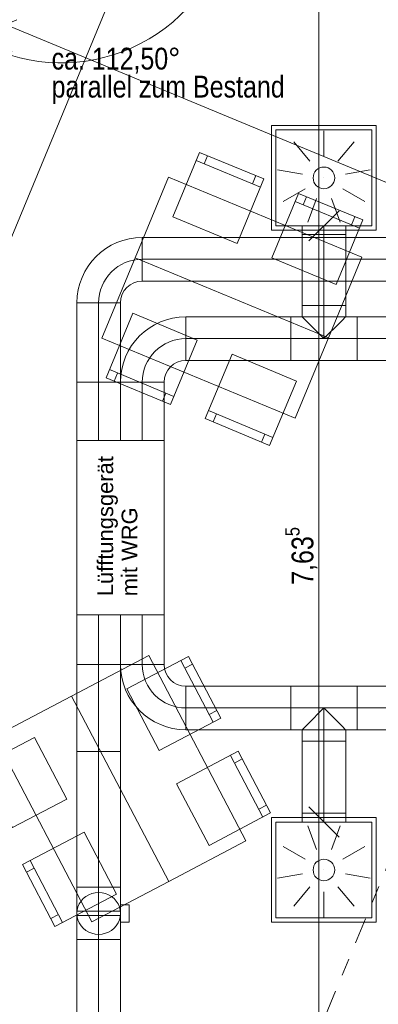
# Model space of a CAD drawing. Header units: metres. Extents: x -79 to 740, y -195 to 69.
# Tile 177 of 256: x 5.79 to 7.85, y 18.25 to 23.89. Entities that reach past the tile are written whole.
import ezdxf

# ---------------------------------------------------------------- set-up
doc = ezdxf.new("R2010")
doc.units = ezdxf.units.M
doc.header["$MEASUREMENT"] = 0
doc.linetypes.add('Schnittlinie', pattern=[0.3, 0.15, -0.075, 0, -0.075])
doc.linetypes.add('STRICHPUNKT2', pattern=[12.7, 6.35, -3.175, 0, -3.175])
for name, color, linetype in [('70 Lüftung', 7, 'Continuous'), ('95 Ausführungsplanung Bemaßung', 7, 'Continuous'), ('98 Schnitt Marker', 7, 'Continuous'), ('Neubau_50 Möblierung', 7, 'Continuous'), ('Neubau_95 Ausführungsplanung Bemaßung', 7, 'Continuous')]:
    doc.layers.add(name, color=color, linetype=linetype)
doc.styles.add('ERSTELLTER_STIL_2', font='ARIALN.TTF')
doc.styles.add('ERSTELLTER_STIL_3', font='arial.ttf')
doc.dimstyles.new('ERSTELLTER_STIL__4', dxfattribs={"dimtxt": 0.125, "dimasz": 0.095143, "dimexe": 0.18, "dimexo": 0.0625, "dimgap": 0, "dimtad": 1, "dimzin": 0, "dimdsep": 46, "dimtxsty": 'ERSTELLTER_STIL_2', "dimblk": 'ARROWHEAD_6', "dimblk1": 'ARROWHEAD_6', "dimblk2": 'ARROWHEAD_6', "dimcen": 0.09, "dimse1": 1, "dimse2": 1, "dimclrd": 7, "dimclre": 7, "dimclrt": 7, "dimazin": 0, "dimtfac": 1, "dimtdec": 4, "dimtmove": 0, "dimatfit": 3, "dimfxl": 1, "dimtolj": 1, "dimtzin": 0, "dimarcsym": 0})
doc.dimstyles.new('ERSTELLTER_STIL__7', dxfattribs={"dimtxt": 0.125, "dimasz": 0.091787, "dimexe": 0.18, "dimexo": 0.04, "dimgap": 0, "dimtad": 1, "dimtih": 1, "dimtoh": 1, "dimzin": 0, "dimdsep": 46, "dimtxsty": 'ERSTELLTER_STIL_2', "dimblk": 'ARROWHEAD_5', "dimblk1": 'ARROWHEAD_5', "dimblk2": 'ARROWHEAD_5', "dimcen": 0.09, "dimclrd": 7, "dimclre": 7, "dimclrt": 7, "dimazin": 0, "dimtfac": 1, "dimtdec": 4, "dimtmove": 0, "dimatfit": 3, "dimfxl": 1, "dimtolj": 1, "dimtzin": 0, "dimarcsym": 0})
doc.dimstyles.new('ERSTELLTER_STIL__8', dxfattribs={"dimtxt": 0.125, "dimasz": 0.091787, "dimexe": 0.18, "dimexo": 0.04, "dimgap": 0, "dimtad": 1, "dimtih": 1, "dimtoh": 1, "dimzin": 0, "dimdsep": 46, "dimtxsty": 'ERSTELLTER_STIL_2', "dimblk": 'ARROWHEAD_5', "dimblk1": 'ARROWHEAD_5', "dimblk2": 'ARROWHEAD_5', "dimcen": 0.09, "dimclrd": 7, "dimclre": 7, "dimclrt": 7, "dimazin": 0, "dimtfac": 1, "dimtdec": 4, "dimtmove": 2, "dimatfit": 3, "dimfxl": 1, "dimtolj": 1, "dimtzin": 0, "dimarcsym": 0})

# ---------------------------------------------------------------- blocks, each defined once
blk = doc.blocks.new('*D394')
at = {"layer": '95 Ausführungsplanung Bemaßung', "color": 7, "linetype": 'Continuous', "lineweight": 9}
for p, q in [((6.5145, 24.3811), (6.4603, 24.5119)), ((6.4874, 24.4465), (6.5161, 24.5159)), ((6.5741, 24.4106), (6.4006, 24.4824)), ((3.3249, 16.8115), (6.4874, 24.4465)), ((3.4116, 16.7756), (3.2381, 16.8474)), ((3.2978, 16.8769), (3.352, 16.7461)), ((3.2961, 16.7421), (3.3249, 16.8115))]:
    blk.add_line(p, q, dxfattribs=at)
at = {"layer": '95 Ausführungsplanung Bemaßung', "color": 7, "lineweight": 9, "insert": (4.8458, 20.4728), "char_height": 0.125, "attachment_point": 7, "rotation": 67.5, "style": 'ERSTELLTER_STIL_2'}
blk.add_mtext('\\A1;{\\pql;\\fArial Narrow|b0|i0|c0|p0;\\W1.000000;8,26\\fArial Narrow|b0|i0|c0|p0;\\W1.000000;\\A1{\\H.66x;\\S5^  ;}}', dxfattribs=at)
blk = doc.blocks.new('ARROWHEAD_6')
at = {"color": 0, "linetype": 'Continuous', "lineweight": 0}
for p, q in [((0, 0), (-1, 0)), ((-0.5, -0.5), (0.5, 0.5))]:
    blk.add_line(p, q, dxfattribs=at)
blk = doc.blocks.new('*D402')
at = {"layer": 'Neubau_95 Ausführungsplanung Bemaßung', "linetype": 'Continuous', "lineweight": 9}
for points in [[(3.3973, 18.2864), (3.4719, 18.2251), (3.4926, 18.2706)], [(4.2556, 17.0019), (4.2774, 17.096), (4.2275, 17.0943)]]:
    blk.add_hatch(color=7, dxfattribs=at).paths.add_polyline_path(points)
at = {"layer": 'Neubau_95 Ausführungsplanung Bemaßung', "color": 7, "linetype": 'Continuous', "lineweight": 9}
for p, q in [((3.3973, 18.2864), (3.4926, 18.2706)), ((3.3973, 18.2864), (3.4719, 18.2251)), ((3.4926, 18.2706), (3.4719, 18.2251)), ((4.2275, 17.0943), (4.2774, 17.096)), ((4.2556, 17.0019), (4.2275, 17.0943)), ((4.2556, 17.0019), (4.2774, 17.096))]:
    blk.add_line(p, q, dxfattribs=at)
blk.add_arc((2.8652, 17.0019), 1.3904, 3.8456, 63.6544, dxfattribs=at)
at = {"layer": 'Neubau_95 Ausführungsplanung Bemaßung', "color": 7, "lineweight": 9, "char_height": 0.125, "attachment_point": 7, "style": 'ERSTELLTER_STIL_2'}
for s, insert in [('\\A1;{\\pql;\\fArial Narrow|b0|i0|c0|p0;\\W1.000000;ca. 67,50°}', (4.1252, 17.8688)), ('\\A1;{\\pql;\\fArial Narrow|b0|i0|c0|p0;\\W1.000000;parallel zum Bestand}', (4.1252, 17.6938))]:
    blk.add_mtext(s, dxfattribs=dict(at, insert=insert))
blk = doc.blocks.new('ARROWHEAD_5')
at = {"linetype": 'Continuous', "lineweight": 0}
blk.add_hatch(color=0, dxfattribs=at).paths.add_polyline_path([(-1, 0.2679), (0, 0), (-1, -0.2679)])
at = {"color": 0, "linetype": 'Continuous', "lineweight": 0}
blk.add_line((0, 0), (-1, 0), dxfattribs=at)
blk = doc.blocks.new('*D404')
at = {"layer": 'Neubau_95 Ausführungsplanung Bemaßung', "linetype": 'Continuous', "lineweight": 9}
for points in [[(15.6641, 17.5953), (15.5845, 17.65), (15.5678, 17.6029)], [(14.4168, 16.7619), (14.4466, 16.8538), (14.3967, 16.8564)]]:
    blk.add_hatch(color=7, dxfattribs=at).paths.add_polyline_path(points)
at = {"layer": 'Neubau_95 Ausführungsplanung Bemaßung', "color": 7, "linetype": 'Continuous', "lineweight": 9}
for p, q in [((15.5678, 17.6029), (15.5845, 17.65)), ((15.6641, 17.5953), (15.5845, 17.65)), ((15.6641, 17.5953), (15.5678, 17.6029)), ((14.3967, 16.8564), (14.4466, 16.8538)), ((14.4168, 16.7619), (14.3967, 16.8564)), ((14.4168, 16.7619), (14.4466, 16.8538))]:
    blk.add_line(p, q, dxfattribs=at)
blk.add_arc((15.3189, 16.7619), 0.9021, 73.4289, 174.0711, dxfattribs=at)
at = {"layer": 'Neubau_95 Ausführungsplanung Bemaßung', "color": 7, "lineweight": 9, "char_height": 0.125, "attachment_point": 7, "style": 'ERSTELLTER_STIL_2'}
for s, insert in [('\\A1;{\\pql;\\fArial Narrow|b0|i0|c0|p0;\\W1.000000;ca. 112,50°}', (13.774, 17.6731)), ('\\A1;{\\pql;\\fArial Narrow|b0|i0|c0|p0;\\W1.000000;parallel zum Bestand}', (13.774, 17.4981))]:
    blk.add_mtext(s, dxfattribs=dict(at, insert=insert))
blk = doc.blocks.new('*D405')
at = {"layer": 'Neubau_95 Ausführungsplanung Bemaßung', "linetype": 'Continuous', "lineweight": 9}
for points in [[(17.3933, 24.6369), (17.372, 24.5427), (17.422, 24.5447)], [(18.1264, 23.5398), (18.0521, 23.6016), (18.0312, 23.5562)]]:
    blk.add_hatch(color=7, dxfattribs=at).paths.add_polyline_path(points)
at = {"layer": 'Neubau_95 Ausführungsplanung Bemaßung', "color": 7, "linetype": 'Continuous', "lineweight": 9}
for p, q in [((17.3933, 24.6369), (17.372, 24.5427)), ((17.3933, 24.6369), (17.422, 24.5447)), ((17.422, 24.5447), (17.372, 24.5427)), ((18.0312, 23.5562), (18.0521, 23.6016)), ((18.1264, 23.5398), (18.0521, 23.6016)), ((18.1264, 23.5398), (18.0312, 23.5562))]:
    blk.add_line(p, q, dxfattribs=at)
blk.add_arc((18.5808, 24.6369), 1.1875, 184.503, 242.997, dxfattribs=at)
at = {"layer": 'Neubau_95 Ausführungsplanung Bemaßung', "color": 7, "lineweight": 9, "char_height": 0.125, "attachment_point": 7, "style": 'ERSTELLTER_STIL_2'}
for s, insert in [('\\A1;{\\pql;\\fArial Narrow|b0|i0|c0|p0;\\W1.000000;ca. 67,50°}', (16.2832, 23.9327)), ('\\A1;{\\pql;\\fArial Narrow|b0|i0|c0|p0;\\W1.000000;parallel zum Bestand}', (16.2832, 23.7577))]:
    blk.add_mtext(s, dxfattribs=dict(at, insert=insert))
blk = doc.blocks.new('*D406')
at = {"layer": 'Neubau_95 Ausführungsplanung Bemaßung', "linetype": 'Continuous', "lineweight": 9}
for points in [[(7.0195, 24.6369), (6.9901, 24.5449), (7.04, 24.5425)], [(5.6482, 23.7207), (5.7275, 23.6655), (5.7445, 23.7126)]]:
    blk.add_hatch(color=7, dxfattribs=at).paths.add_polyline_path(points)
at = {"layer": 'Neubau_95 Ausführungsplanung Bemaßung', "color": 7, "linetype": 'Continuous', "lineweight": 9}
for p, q in [((7.0195, 24.6369), (6.9901, 24.5449)), ((7.0195, 24.6369), (7.04, 24.5425)), ((7.04, 24.5425), (6.9901, 24.5449)), ((5.6482, 23.7207), (5.7445, 23.7126)), ((5.6482, 23.7207), (5.7275, 23.6655)), ((5.7445, 23.7126), (5.7275, 23.6655))]:
    blk.add_line(p, q, dxfattribs=at)
blk.add_arc((6.0277, 24.6369), 0.9917, 252.8923, 354.6077, dxfattribs=at)
at = {"layer": 'Neubau_95 Ausführungsplanung Bemaßung', "color": 7, "lineweight": 9, "char_height": 0.125, "attachment_point": 7, "style": 'ERSTELLTER_STIL_2'}
for s, insert in [('\\A1;{\\pql;\\fArial Narrow|b0|i0|c0|p0;\\W1.000000;ca. 112,50°}', (5.9724, 23.5834)), ('\\A1;{\\pql;\\fArial Narrow|b0|i0|c0|p0;\\W1.000000;parallel zum Bestand}', (5.9724, 23.4084))]:
    blk.add_mtext(s, dxfattribs=dict(at, insert=insert))
blk = doc.blocks.new('Stuhl 02 27[170]_1', base_point=(7.3767, 21.8205))
at = {"layer": 'Neubau_50 Möblierung', "color": 8, "linetype": 'Continuous', "lineweight": 18}
for p, q in [((7.2421, 21.4974), (6.8729, 21.6513)), ((6.9191, 21.6321), (6.8998, 21.5859)), ((7.196, 21.5167), (7.1768, 21.4705))]:
    blk.add_line(p, q, dxfattribs=at)
at = {"layer": 'Neubau_50 Möblierung', "color": 8, "linetype": 'Continuous', "lineweight": 18, "flags": 128}
blk.add_lwpolyline([(7.3767, 21.8205), (7.0075, 21.9744), (6.8537, 21.6051), (7.2229, 21.4513)], close=True, dxfattribs=at)
blk = doc.blocks.new('Stuhl 02 27[171]_1', base_point=(6.8084, 22.0555))
at = {"layer": 'Neubau_50 Möblierung', "color": 8, "linetype": 'Continuous', "lineweight": 18}
for p, q in [((6.6742, 21.7322), (6.3048, 21.8857)), ((6.3509, 21.8665), (6.3318, 21.8204)), ((6.628, 21.7514), (6.6088, 21.7053))]:
    blk.add_line(p, q, dxfattribs=at)
at = {"layer": 'Neubau_50 Möblierung', "color": 8, "linetype": 'Continuous', "lineweight": 18, "flags": 128}
blk.add_lwpolyline([(6.8084, 22.0555), (6.4391, 22.2089), (6.2856, 21.8395), (6.655, 21.6861)], close=True, dxfattribs=at)
blk = doc.blocks.new('Stuhl 02 27[172]_1', base_point=(7.6058, 22.3739))
at = {"layer": 'Neubau_50 Möblierung', "color": 8, "linetype": 'Continuous', "lineweight": 18}
for p, q in [((7.4153, 22.8308), (7.4343, 22.877)), ((7.739, 22.6976), (7.3691, 22.8498)), ((7.6927, 22.7166), (7.7118, 22.7629))]:
    blk.add_line(p, q, dxfattribs=at)
at = {"layer": 'Neubau_50 Möblierung', "color": 8, "linetype": 'Continuous', "lineweight": 18, "flags": 128}
blk.add_lwpolyline([(7.6058, 22.3739), (7.2359, 22.5261), (7.3881, 22.896), (7.758, 22.7439)], close=True, dxfattribs=at)
blk = doc.blocks.new('Stuhl 02 27[173]_1', base_point=(7.0378, 22.6094))
at = {"layer": 'Neubau_50 Möblierung', "color": 8, "linetype": 'Continuous', "lineweight": 18}
for p, q in [((6.8477, 23.0664), (6.8667, 23.1127)), ((7.1712, 22.933), (6.8015, 23.0855)), ((7.125, 22.9521), (7.1441, 22.9983))]:
    blk.add_line(p, q, dxfattribs=at)
at = {"layer": 'Neubau_50 Möblierung', "color": 8, "linetype": 'Continuous', "lineweight": 18, "flags": 128}
blk.add_lwpolyline([(7.0378, 22.6094), (6.668, 22.762), (6.8205, 23.1317), (7.1903, 22.9792)], close=True, dxfattribs=at)
blk = doc.blocks.new('Stuhl 02 27[174]_1', base_point=(6.3452, 18.8783))
at = {"layer": 'Neubau_50 Möblierung', "color": 8, "linetype": 'Continuous', "lineweight": 18}
for p, q in [((6.0349, 18.7163), (5.8498, 19.0709)), ((5.8729, 19.0265), (5.8286, 19.0034)), ((6.0118, 18.7606), (5.9675, 18.7375))]:
    blk.add_line(p, q, dxfattribs=at)
at = {"layer": 'Neubau_50 Möblierung', "color": 8, "linetype": 'Continuous', "lineweight": 18, "flags": 128}
blk.add_lwpolyline([(6.3452, 18.8783), (6.16, 19.2329), (5.8054, 19.0477), (5.9906, 18.6932)], close=True, dxfattribs=at)
blk = doc.blocks.new('Stuhl 02 27[175]_1', base_point=(6.059, 19.4226))
at = {"layer": 'Neubau_50 Möblierung', "color": 8, "linetype": 'Continuous', "lineweight": 18}
for p, q in [((5.7489, 19.2603), (5.5634, 19.6147)), ((5.5866, 19.5704), (5.5423, 19.5472)), ((5.7257, 19.3046), (5.6814, 19.2814))]:
    blk.add_line(p, q, dxfattribs=at)
at = {"layer": 'Neubau_50 Möblierung', "color": 8, "linetype": 'Continuous', "lineweight": 18, "flags": 128}
blk.add_lwpolyline([(6.059, 19.4226), (5.8735, 19.777), (5.5191, 19.5915), (5.7046, 19.2371)], close=True, dxfattribs=at)
blk = doc.blocks.new('Stuhl 02 27[176]_1', base_point=(6.8755, 19.1568))
at = {"layer": 'Neubau_50 Möblierung', "color": 8, "linetype": 'Continuous', "lineweight": 18}
for p, q in [((7.185, 19.3202), (6.9982, 19.6739)), ((7.0215, 19.6297), (7.0658, 19.6531)), ((7.1616, 19.3644), (7.2058, 19.3878))]:
    blk.add_line(p, q, dxfattribs=at)
at = {"layer": 'Neubau_50 Möblierung', "color": 8, "linetype": 'Continuous', "lineweight": 18, "flags": 128}
blk.add_lwpolyline([(6.8755, 19.1568), (6.6887, 19.5105), (7.0424, 19.6973), (7.2292, 19.3436)], close=True, dxfattribs=at)
blk = doc.blocks.new('Stuhl 02 27[177]_1', base_point=(6.5898, 19.7014))
at = {"layer": 'Neubau_50 Möblierung', "color": 8, "linetype": 'Continuous', "lineweight": 18}
for p, q in [((6.8995, 19.8645), (6.7131, 20.2184)), ((6.7364, 20.1742), (6.7806, 20.1975)), ((6.8762, 19.9087), (6.9204, 19.932))]:
    blk.add_line(p, q, dxfattribs=at)
at = {"layer": 'Neubau_50 Möblierung', "color": 8, "linetype": 'Continuous', "lineweight": 18, "flags": 128}
blk.add_lwpolyline([(6.5898, 19.7014), (6.4034, 20.0553), (6.7573, 20.2417), (6.9437, 19.8878)], close=True, dxfattribs=at)
blk = doc.blocks.new('Schultisch 27[254]_1', base_point=(7.5603, 22.0687))
at = {"layer": 'Neubau_50 Möblierung', "color": 8, "linetype": 'Continuous', "lineweight": 18, "flags": 128}
blk.add_lwpolyline([(7.5603, 22.0687), (6.4516, 22.5276), (6.2603, 22.0657), (7.3691, 21.6067)], close=True, dxfattribs=at)
blk = doc.blocks.new('Schultisch 27[255]_1', base_point=(7.5603, 22.0687))
at = {"layer": 'Neubau_50 Möblierung', "color": 8, "linetype": 'Continuous', "lineweight": 18, "flags": 128}
blk.add_lwpolyline([(7.5603, 22.0687), (6.4516, 22.5276), (6.6428, 22.9896), (7.7516, 22.5306)], close=True, dxfattribs=at)
blk = doc.blocks.new('Schultisch 27[256]_1', base_point=(6.6451, 18.9514))
at = {"layer": 'Neubau_50 Möblierung', "color": 8, "linetype": 'Continuous', "lineweight": 18, "flags": 128}
blk.add_lwpolyline([(6.6451, 18.9514), (6.0871, 20.0138), (5.6445, 19.7814), (6.2024, 18.7189)], close=True, dxfattribs=at)
blk = doc.blocks.new('Schultisch 27[257]_1', base_point=(6.6451, 18.9514))
at = {"layer": 'Neubau_50 Möblierung', "color": 8, "linetype": 'Continuous', "lineweight": 18, "flags": 128}
blk.add_lwpolyline([(6.6451, 18.9514), (6.0871, 20.0138), (6.5298, 20.2463), (7.0877, 19.1839)], close=True, dxfattribs=at)
blk = doc.blocks.new('*D745')
at = {"layer": '95 Ausführungsplanung Bemaßung', "color": 7, "linetype": 'Continuous', "lineweight": 9}
for p, q in [((7.4564, 24.687), (7.5566, 24.5868)), ((7.6004, 24.6369), (7.4126, 24.6369)), ((7.5065, 17.0019), (7.5065, 24.6369)), ((7.4564, 17.052), (7.5566, 16.9518)), ((7.6004, 17.0019), (7.4126, 17.0019))]:
    blk.add_line(p, q, dxfattribs=at)
at = {"layer": '95 Ausführungsplanung Bemaßung', "color": 7, "lineweight": 9, "char_height": 0.125, "attachment_point": 7, "rotation": 90, "style": 'ERSTELLTER_STIL_2'}
for s, insert in [('\\A1;{\\pql;\\fArial Narrow|b0|i0|c0|p0;\\W1.000000;24}', (7.4815, 24.4259)), ('\\A1;{\\pql;\\fArial Narrow|b0|i0|c0|p0;\\W1.000000;7,63\\fArial Narrow|b0|i0|c0|p0;\\W1.000000;\\A1{\\H.66x;\\S5^  ;}}', (7.5106, 20.652))]:
    blk.add_mtext(s, dxfattribs=dict(at, insert=insert))
blk = doc.blocks.new('*D748')
at = {"layer": '95 Ausführungsplanung Bemaßung', "color": 7, "linetype": 'Continuous', "lineweight": 9}
for p, q in [((5.4861, 23.9564), (5.7078, 23.8645)), ((5.6719, 23.7778), (5.7437, 23.9513)), ((5.7732, 23.8916), (5.6424, 23.8374)), ((5.7078, 23.8645), (16.4225, 19.4264)), ((16.4879, 19.4535), (16.3571, 19.3993))]:
    blk.add_line(p, q, dxfattribs=at)
at = {"layer": '95 Ausführungsplanung Bemaßung', "color": 7, "lineweight": 9, "char_height": 0.125, "attachment_point": 7, "rotation": 337.5, "style": 'ERSTELLTER_STIL_2'}
for s, insert in [('\\A1;{\\pql;\\fArial Narrow|b0|i0|c0|p0;\\W1.000000;11,60}', (10.9074, 21.7378)), ('\\A1;{\\pql;\\fArial Narrow|b0|i0|c0|p0;\\W1.000000;24}', (16.2371, 19.5302))]:
    blk.add_mtext(s, dxfattribs=dict(at, insert=insert))
blk = doc.blocks.new('*D749')
at = {"layer": '95 Ausführungsplanung Bemaßung', "color": 7, "linetype": 'Continuous', "lineweight": 9}
for p, q in [((5.7078, 23.8645), (16.4225, 19.4264)), ((16.3866, 19.3396), (16.4585, 19.5131)), ((16.4879, 19.4535), (16.3571, 19.3993)), ((16.4225, 19.4264), (16.6443, 19.3345)), ((16.6083, 19.2478), (16.6802, 19.4213)), ((16.5788, 19.3074), (16.7097, 19.3616)), ((16.7376, 19.3501), (16.6067, 19.2959))]:
    blk.add_line(p, q, dxfattribs=at)
at = {"layer": '95 Ausführungsplanung Bemaßung', "color": 7, "lineweight": 9, "insert": (16.6976, 19.5289), "char_height": 0.125, "attachment_point": 7, "rotation": 337.5, "style": 'ERSTELLTER_STIL_2'}
blk.add_mtext('\\A1;{\\pql;\\fArial Narrow|b0|i0|c0|p0;\\W1.000000;3}', dxfattribs=at)

msp = doc.modelspace()

# ---------------------------------------------------------------- linework, layer by layer
at = {"layer": '70 Lüftung', "color": 253, "linetype": 'Continuous', "lineweight": 18, "true_color": 0xaaaaaa}
for p, q in [((7.2348, 22.6854), (7.2348, 23.2854)), ((7.2348, 23.2854), (7.8348, 23.2854)), ((7.8348, 22.6854), (7.8348, 23.2854)), ((7.2598, 22.7104), (7.2598, 23.2604)), ((7.2598, 23.2604), (7.8098, 23.2604)), ((7.5348, 23.2554), (7.5348, 23.1104)), ((7.8098, 22.7104), (7.8098, 23.2604)), ((7.3613, 23.1922), (7.4545, 23.0811)), ((7.7084, 23.1922), (7.6152, 23.0811)), ((7.2689, 23.0323), (7.4117, 23.0071)), ((7.5348, 22.9854), (7.5349, 22.9854)), ((7.8007, 23.0323), (7.6579, 23.0071)), ((7.301, 22.8504), (7.4266, 22.9229)), ((7.4425, 22.7317), (7.4921, 22.8679)), ((7.6272, 22.7317), (7.5776, 22.8679)), ((7.7687, 22.8504), (7.6431, 22.9229)), ((7.4482, 22.6238), (7.6215, 22.797)), ((7.2598, 22.7104), (7.8098, 22.7104)), ((7.4098, 22.7104), (7.4098, 22.6604)), ((7.4098, 22.7104), (7.4831, 22.7104)), ((7.4831, 22.7104), (7.5866, 22.7104)), ((7.5866, 22.7104), (7.6598, 22.7104)), ((7.6598, 22.6604), (7.6598, 22.7104)), ((7.2348, 22.6854), (7.8348, 22.6854)), ((7.4098, 22.6604), (7.4831, 22.6604)), ((7.4831, 22.6604), (7.5866, 22.6604)), ((7.5866, 22.6604), (7.6598, 22.6604)), ((7.4482, 19.3782), (7.6215, 19.205)), ((7.2348, 19.3166), (7.2348, 18.7166)), ((7.2348, 19.3166), (7.8348, 19.3166)), ((7.4098, 19.3416), (7.4098, 19.2916)), ((7.4831, 19.3416), (7.4098, 19.3416)), ((7.5866, 19.3416), (7.4831, 19.3416)), ((7.6598, 19.3416), (7.5866, 19.3416)), ((7.6598, 19.2916), (7.6598, 19.3416)), ((7.8348, 19.3166), (7.8348, 18.7166)), ((7.2598, 19.2916), (7.2598, 18.7416)), ((7.2598, 19.2916), (7.8098, 19.2916)), ((7.4831, 19.2916), (7.4098, 19.2916)), ((7.4425, 19.2703), (7.4921, 19.134)), ((7.5866, 19.2916), (7.4831, 19.2916)), ((7.6272, 19.2703), (7.5776, 19.134)), ((7.6598, 19.2916), (7.5866, 19.2916)), ((7.8098, 19.2916), (7.8098, 18.7416)), ((7.301, 19.1516), (7.4266, 19.0791)), ((7.7687, 19.1516), (7.6431, 19.0791)), ((7.2689, 18.9697), (7.4117, 18.9949)), ((7.5348, 19.0166), (7.5349, 19.0166)), ((7.8007, 18.9697), (7.6579, 18.9949)), ((6.1174, 18.9174), (6.3674, 18.9174)), ((6.1174, 18.7554), (6.1174, 18.9174)), ((6.3674, 18.7554), (6.3674, 18.9174)), ((7.3613, 18.8097), (7.4545, 18.9208)), ((7.7084, 18.8097), (7.6152, 18.9208)), ((6.1689, 18.8645), (6.154, 18.8523)), ((6.1856, 18.8743), (6.1689, 18.8645)), ((6.2038, 18.8815), (6.1856, 18.8743)), ((6.2228, 18.8859), (6.2038, 18.8815)), ((6.2424, 18.8874), (6.2228, 18.8859)), ((6.262, 18.8859), (6.2424, 18.8874)), ((6.281, 18.8815), (6.262, 18.8859)), ((6.2991, 18.8743), (6.281, 18.8815)), ((6.3159, 18.8645), (6.2991, 18.8743)), ((6.3308, 18.8523), (6.3159, 18.8645)), ((7.5348, 18.7466), (7.5348, 18.8916)), ((6.1235, 18.8045), (6.1189, 18.7862)), ((6.131, 18.8219), (6.1235, 18.8045)), ((6.1413, 18.8379), (6.131, 18.8219)), ((6.154, 18.8523), (6.1413, 18.8379)), ((6.3435, 18.8379), (6.3308, 18.8523)), ((6.3538, 18.8219), (6.3435, 18.8379)), ((6.3613, 18.8045), (6.3538, 18.8219)), ((6.3659, 18.7862), (6.3613, 18.8045)), ((6.4174, 18.8174), (6.3674, 18.8174)), ((6.3674, 18.8174), (6.3674, 18.7174)), ((6.4174, 18.8174), (6.4174, 18.7174)), ((6.1189, 18.7862), (6.1174, 18.7674)), ((6.3674, 18.7799), (6.1174, 18.7799)), ((6.1174, 18.7799), (6.1174, 18.7726)), ((6.1174, 18.7726), (6.1174, 18.7622)), ((6.1174, 18.7674), (6.1189, 18.7486)), ((6.1174, 18.7622), (6.1174, 18.7549)), ((6.1174, 18.6174), (6.1174, 18.7554)), ((6.1174, 18.7549), (6.3674, 18.7549)), ((6.1189, 18.7486), (6.1235, 18.7303)), ((6.3613, 18.7303), (6.3659, 18.7486)), ((6.3674, 18.7674), (6.3659, 18.7862)), ((6.3659, 18.7486), (6.3674, 18.7674)), ((6.3674, 18.7799), (6.3674, 18.7726)), ((6.3674, 18.7726), (6.3674, 18.7622)), ((6.3674, 18.7622), (6.3674, 18.7549)), ((6.3674, 18.6174), (6.3674, 18.7554)), ((6.1235, 18.7303), (6.131, 18.7129)), ((6.131, 18.7129), (6.1413, 18.6969)), ((6.1413, 18.6969), (6.154, 18.6825)), ((6.3308, 18.6825), (6.3435, 18.6969)), ((6.3435, 18.6969), (6.3538, 18.7129)), ((6.3538, 18.7129), (6.3613, 18.7303)), ((6.4174, 18.7174), (6.3674, 18.7174)), ((7.2348, 18.7166), (7.8348, 18.7166)), ((7.2598, 18.7416), (7.8098, 18.7416)), ((6.154, 18.6825), (6.1689, 18.6703)), ((6.1689, 18.6703), (6.1856, 18.6605)), ((6.1856, 18.6605), (6.2038, 18.6533)), ((6.2038, 18.6533), (6.2228, 18.6489)), ((6.2228, 18.6489), (6.2424, 18.6474)), ((6.2424, 18.6474), (6.262, 18.6489)), ((6.262, 18.6489), (6.281, 18.6533)), ((6.281, 18.6533), (6.2991, 18.6605)), ((6.2991, 18.6605), (6.3159, 18.6703)), ((6.3159, 18.6703), (6.3308, 18.6825)), ((6.1174, 18.6174), (6.3674, 18.6174))]:
    msp.add_line(p, q, dxfattribs=at)
at = {"layer": '70 Lüftung', "color": 253, "linetype": 'STRICHPUNKT2', "lineweight": 18, "true_color": 0xaaaaaa}
for p, q in [((7.5348, 22.6604), (7.5348, 22.7104)), ((7.5348, 19.3416), (7.5348, 19.2916)), ((6.2424, 18.9174), (6.2424, 18.6174))]:
    msp.add_line(p, q, dxfattribs=at)
at = {"layer": '70 Lüftung', "color": 36, "linetype": 'Continuous', "lineweight": 18, "true_color": 0x7e4100}
for p, q in [((6.4924, 22.644), (6.4924, 22.394)), ((9.2931, 22.644), (6.4924, 22.644)), ((6.4924, 22.644), (6.4924, 22.5708)), ((6.4924, 22.5708), (6.4924, 22.4672)), ((6.4924, 22.4672), (6.4924, 22.394)), ((6.4924, 22.394), (9.2931, 22.394)), ((6.1174, 22.269), (6.3674, 22.269)), ((6.1174, 22.269), (6.1174, 21.8136)), ((6.1174, 22.269), (6.1906, 22.269)), ((6.1906, 22.269), (6.2942, 22.269)), ((6.2942, 22.269), (6.3674, 22.269)), ((6.3674, 21.8136), (6.3674, 22.269)), ((6.1174, 21.8136), (6.1174, 21.4794)), ((6.1906, 21.8136), (6.1174, 21.8136)), ((6.1174, 21.8136), (6.1906, 21.8136)), ((6.2942, 21.8136), (6.1906, 21.8136)), ((6.1906, 21.8136), (6.2942, 21.8136)), ((6.3674, 21.8136), (6.2942, 21.8136)), ((6.2942, 21.8136), (6.3674, 21.8136)), ((6.3674, 21.4794), (6.3674, 21.8136)), ((6.1906, 21.4794), (6.1174, 21.4794)), ((6.2942, 21.4794), (6.1906, 21.4794)), ((6.3674, 21.4794), (6.2942, 21.4794))]:
    msp.add_line(p, q, dxfattribs=at)
at = {"layer": '70 Lüftung', "color": 2, "linetype": 'Continuous', "lineweight": 18}
for p, q in [((7.4098, 22.6604), (7.4098, 22.2536)), ((7.4098, 22.6604), (7.4831, 22.6604)), ((7.4831, 22.6604), (7.5866, 22.6604)), ((7.5866, 22.6604), (7.6598, 22.6604)), ((7.6598, 22.2536), (7.6598, 22.6604)), ((7.4098, 22.2536), (7.4141, 22.2536)), ((7.4098, 22.2536), (7.4098, 22.1886)), ((7.4098, 22.2536), (7.4831, 22.2536)), ((7.4141, 22.2536), (7.4266, 22.2536)), ((7.4266, 22.2536), (7.4465, 22.2536)), ((7.4465, 22.2536), (7.4723, 22.2536)), ((7.4723, 22.2536), (7.5025, 22.2536)), ((7.4831, 22.2536), (7.5866, 22.2536)), ((7.5025, 22.2536), (7.5348, 22.2536)), ((7.5348, 22.2536), (7.5672, 22.2536)), ((7.5672, 22.2536), (7.5973, 22.2536)), ((7.5866, 22.2536), (7.6598, 22.2536)), ((7.5973, 22.2536), (7.6232, 22.2536)), ((7.6232, 22.2536), (7.6431, 22.2536)), ((7.6431, 22.2536), (7.6556, 22.2536)), ((7.6556, 22.2536), (7.6598, 22.2536)), ((7.6598, 22.2536), (7.6598, 22.1886)), ((6.7424, 21.9386), (6.7424, 22.1886)), ((7.3448, 22.1886), (6.7424, 22.1886)), ((6.7424, 22.1154), (6.7424, 22.1886)), ((7.7248, 22.1886), (7.3448, 22.1886)), ((7.3448, 22.1154), (7.3448, 22.1886)), ((7.3448, 22.1154), (7.3448, 22.1886)), ((7.4098, 22.1886), (7.4141, 22.1844)), ((7.4141, 22.1844), (7.4266, 22.1719)), ((7.4266, 22.1719), (7.4465, 22.152)), ((7.4465, 22.152), (7.4723, 22.1261)), ((7.5973, 22.1261), (7.6232, 22.152)), ((7.6232, 22.152), (7.6431, 22.1719)), ((7.6431, 22.1719), (7.6556, 22.1844)), ((7.6556, 22.1844), (7.6598, 22.1886)), ((7.7248, 22.1154), (7.7248, 22.1886)), ((11.2458, 22.1886), (7.7248, 22.1886)), ((7.7248, 22.1154), (7.7248, 22.1886)), ((6.7424, 22.0118), (6.7424, 22.1154)), ((7.3448, 22.0118), (7.3448, 22.1154)), ((7.3448, 22.0118), (7.3448, 22.1154)), ((7.4723, 22.1261), (7.5025, 22.096)), ((7.5025, 22.096), (7.5348, 22.0636)), ((7.5348, 22.0636), (7.5672, 22.096)), ((7.5672, 22.096), (7.5973, 22.1261)), ((7.7248, 22.0118), (7.7248, 22.1154)), ((7.7248, 22.0118), (7.7248, 22.1154)), ((6.7424, 21.9386), (6.7424, 22.0118)), ((7.3448, 21.9386), (7.3448, 22.0118)), ((7.3448, 21.9386), (7.3448, 22.0118)), ((7.7248, 21.9386), (7.7248, 22.0118)), ((7.7248, 21.9386), (7.7248, 22.0118)), ((6.7424, 21.9386), (7.3448, 21.9386)), ((7.3448, 21.9386), (7.7248, 21.9386)), ((7.7248, 21.9386), (11.2458, 21.9386)), ((6.6174, 21.8136), (6.3674, 21.8136)), ((6.3674, 21.8136), (6.3674, 21.4794)), ((6.4406, 21.8136), (6.3674, 21.8136)), ((6.5442, 21.8136), (6.4406, 21.8136)), ((6.6174, 21.8136), (6.5442, 21.8136)), ((6.6174, 21.4794), (6.6174, 21.8136)), ((6.4406, 21.4794), (6.3674, 21.4794)), ((6.5442, 21.4794), (6.4406, 21.4794)), ((6.6174, 21.4794), (6.5442, 21.4794))]:
    msp.add_line(p, q, dxfattribs=at)
at = {"layer": '70 Lüftung', "color": 2, "linetype": 'STRICHPUNKT2', "lineweight": 18}
for p, q in [((7.5348, 22.6604), (7.5348, 22.2536)), ((7.5348, 22.0636), (7.5348, 22.2536)), ((6.7424, 22.0636), (7.3448, 22.0636)), ((7.7248, 22.0636), (7.3448, 22.0636)), ((7.7248, 22.0636), (11.2458, 22.0636)), ((6.4924, 21.4794), (6.4924, 21.8136))]:
    msp.add_line(p, q, dxfattribs=at)
at = {"layer": '70 Lüftung', "color": 36, "linetype": 'STRICHPUNKT2', "lineweight": 18, "true_color": 0x7e4100}
for p, q in [((9.2931, 22.519), (6.4924, 22.519)), ((6.2424, 22.269), (6.2424, 21.8136)), ((6.2424, 21.4794), (6.2424, 21.8136))]:
    msp.add_line(p, q, dxfattribs=at)
at = {"layer": '70 Lüftung', "color": 7, "linetype": 'Continuous', "lineweight": 13}
for p, q in [((6.6174, 21.4794), (6.1174, 21.4794)), ((6.1174, 21.4794), (6.1174, 20.4794)), ((6.6174, 20.4794), (6.6174, 21.4794)), ((6.1174, 20.4794), (6.6174, 20.4794))]:
    msp.add_line(p, q, dxfattribs=at)
at = {"layer": '70 Lüftung', "color": 70, "linetype": 'Continuous', "lineweight": 18, "true_color": 0x73ff00}
for p, q in [((6.1174, 20.4794), (6.1174, 20.1957)), ((6.1174, 20.4794), (6.1906, 20.4794)), ((6.1906, 20.4794), (6.2942, 20.4794)), ((6.2942, 20.4794), (6.3674, 20.4794)), ((6.3674, 20.1957), (6.3674, 20.4794)), ((6.1174, 20.1957), (6.1906, 20.1957)), ((6.1174, 20.1957), (6.1174, 19.6957)), ((6.1906, 20.1957), (6.1174, 20.1957)), ((6.1906, 20.1957), (6.2942, 20.1957)), ((6.2942, 20.1957), (6.1906, 20.1957)), ((6.2942, 20.1957), (6.3674, 20.1957)), ((6.3674, 20.1957), (6.2942, 20.1957)), ((6.3674, 19.6957), (6.3674, 20.1957)), ((6.1906, 19.6957), (6.1174, 19.6957)), ((6.1174, 19.6957), (6.1174, 18.9177)), ((6.1906, 19.6957), (6.1174, 19.6957)), ((6.2942, 19.6957), (6.1906, 19.6957)), ((6.2942, 19.6957), (6.1906, 19.6957)), ((6.3674, 19.6957), (6.2942, 19.6957)), ((6.3674, 19.6957), (6.2942, 19.6957)), ((6.3674, 18.9177), (6.3674, 19.6957)), ((6.1906, 18.9177), (6.1174, 18.9177)), ((6.2942, 18.9177), (6.1906, 18.9177)), ((6.3674, 18.9177), (6.2942, 18.9177)), ((6.1174, 18.6174), (6.1174, 17.908)), ((6.1174, 18.6174), (6.1906, 18.6174)), ((6.1906, 18.6174), (6.2942, 18.6174)), ((6.2942, 18.6174), (6.3674, 18.6174)), ((6.3674, 17.908), (6.3674, 18.6174))]:
    msp.add_line(p, q, dxfattribs=at)
at = {"layer": '70 Lüftung', "color": 70, "linetype": 'STRICHPUNKT2', "lineweight": 18, "true_color": 0x73ff00}
for p, q in [((6.2424, 20.4794), (6.2424, 20.1957)), ((6.2424, 19.6957), (6.2424, 20.1957)), ((6.2424, 18.9177), (6.2424, 19.6957)), ((6.2424, 18.6174), (6.2424, 17.908))]:
    msp.add_line(p, q, dxfattribs=at)
at = {"layer": '70 Lüftung', "color": 5, "linetype": 'Continuous', "lineweight": 18}
for p, q in [((6.3674, 20.4794), (6.3674, 20.1957)), ((6.3674, 20.4794), (6.4406, 20.4794)), ((6.4406, 20.4794), (6.5442, 20.4794)), ((6.5442, 20.4794), (6.6174, 20.4794)), ((6.6174, 20.1957), (6.6174, 20.4794)), ((6.3674, 20.1957), (6.6174, 20.1957)), ((6.3674, 20.1957), (6.4406, 20.1957)), ((6.4406, 20.1957), (6.5442, 20.1957)), ((6.5442, 20.1957), (6.6174, 20.1957)), ((6.7424, 19.8207), (6.7424, 20.0707)), ((7.3448, 20.0707), (6.7424, 20.0707)), ((6.7424, 19.9975), (6.7424, 20.0707)), ((7.7248, 20.0707), (7.3448, 20.0707)), ((7.3448, 19.9975), (7.3448, 20.0707)), ((7.3448, 19.9975), (7.3448, 20.0707)), ((7.7248, 19.9975), (7.7248, 20.0707)), ((11.2458, 20.0707), (7.7248, 20.0707)), ((7.7248, 19.9975), (7.7248, 20.0707)), ((6.7424, 19.8939), (6.7424, 19.9975)), ((7.3448, 19.8939), (7.3448, 19.9975)), ((7.3448, 19.8939), (7.3448, 19.9975)), ((7.7248, 19.8939), (7.7248, 19.9975)), ((7.7248, 19.8939), (7.7248, 19.9975)), ((7.5025, 19.9134), (7.5348, 19.9457)), ((7.5348, 19.9457), (7.5672, 19.9134)), ((6.7424, 19.8207), (6.7424, 19.8939)), ((7.3448, 19.8207), (7.3448, 19.8939)), ((7.3448, 19.8207), (7.3448, 19.8939)), ((7.4465, 19.8573), (7.4723, 19.8832)), ((7.4723, 19.8832), (7.5025, 19.9134)), ((7.5672, 19.9134), (7.5973, 19.8832)), ((7.5973, 19.8832), (7.6232, 19.8573)), ((7.7248, 19.8207), (7.7248, 19.8939)), ((7.7248, 19.8207), (7.7248, 19.8939)), ((6.7424, 19.8207), (7.3448, 19.8207)), ((7.3448, 19.8207), (7.7248, 19.8207)), ((7.4098, 19.8207), (7.4141, 19.825)), ((7.4098, 19.7557), (7.4098, 19.8207)), ((7.4141, 19.825), (7.4266, 19.8375)), ((7.4266, 19.8375), (7.4465, 19.8573)), ((7.6232, 19.8573), (7.6431, 19.8375)), ((7.6431, 19.8375), (7.6556, 19.825)), ((7.6556, 19.825), (7.6598, 19.8207)), ((7.6598, 19.7557), (7.6598, 19.8207)), ((7.7248, 19.8207), (11.2458, 19.8207)), ((7.4098, 19.7557), (7.4141, 19.7557)), ((7.4098, 19.7557), (7.4098, 19.3416)), ((7.4098, 19.7557), (7.4831, 19.7557)), ((7.4141, 19.7557), (7.4266, 19.7557)), ((7.4266, 19.7557), (7.4465, 19.7557)), ((7.4465, 19.7557), (7.4723, 19.7557)), ((7.4723, 19.7557), (7.5025, 19.7557)), ((7.4831, 19.7557), (7.5866, 19.7557)), ((7.5025, 19.7557), (7.5348, 19.7557)), ((7.5348, 19.7557), (7.5672, 19.7557)), ((7.5672, 19.7557), (7.5973, 19.7557)), ((7.5866, 19.7557), (7.6598, 19.7557)), ((7.5973, 19.7557), (7.6232, 19.7557)), ((7.6232, 19.7557), (7.6431, 19.7557)), ((7.6431, 19.7557), (7.6556, 19.7557)), ((7.6556, 19.7557), (7.6598, 19.7557)), ((7.6598, 19.3416), (7.6598, 19.7557)), ((7.4098, 19.3416), (7.4831, 19.3416)), ((7.4831, 19.3416), (7.5866, 19.3416)), ((7.5866, 19.3416), (7.6598, 19.3416))]:
    msp.add_line(p, q, dxfattribs=at)
at = {"layer": '70 Lüftung', "color": 5, "linetype": 'STRICHPUNKT2', "lineweight": 18}
for p, q in [((6.4924, 20.4794), (6.4924, 20.1957)), ((6.7424, 19.9457), (7.3448, 19.9457)), ((7.7248, 19.9457), (7.3448, 19.9457)), ((7.5348, 19.9457), (7.5348, 19.7557)), ((7.7248, 19.9457), (11.2458, 19.9457)), ((7.5348, 19.7557), (7.5348, 19.3416))]:
    msp.add_line(p, q, dxfattribs=at)
at = {"layer": '70 Lüftung', "color": 253, "linetype": 'Continuous', "lineweight": 18, "true_color": 0xaaaaaa}
for centre in [(7.5348, 22.9854), (7.5348, 19.0166)]:
    msp.add_circle(centre, 0.062, dxfattribs=at)
at = {"layer": '70 Lüftung', "color": 36, "linetype": 'Continuous', "lineweight": 18, "true_color": 0x7e4100}
for radius in [0.375, 0.125]:
    msp.add_arc((6.4924, 22.269), radius, 90, 180, dxfattribs=at)
at = {"layer": '70 Lüftung', "color": 36, "linetype": 'STRICHPUNKT2', "lineweight": 18, "true_color": 0x7e4100}
msp.add_arc((6.4924, 22.269), 0.25, 90, 180, dxfattribs=at)
at = {"layer": '70 Lüftung', "color": 2, "linetype": 'Continuous', "lineweight": 18}
for radius in [0.375, 0.125]:
    msp.add_arc((6.7424, 21.8136), radius, 90, 180, dxfattribs=at)
at = {"layer": '70 Lüftung', "color": 2, "linetype": 'STRICHPUNKT2', "lineweight": 18}
msp.add_arc((6.7424, 21.8136), 0.25, 90, 180, dxfattribs=at)
at = {"layer": '70 Lüftung', "color": 5, "linetype": 'Continuous', "lineweight": 18}
for radius in [0.375, 0.125]:
    msp.add_arc((6.7424, 20.1957), radius, 180, 270, dxfattribs=at)
at = {"layer": '70 Lüftung', "color": 5, "linetype": 'STRICHPUNKT2', "lineweight": 18}
msp.add_arc((6.7424, 20.1957), 0.25, 180, 270, dxfattribs=at)
at = {"layer": '98 Schnitt Marker', "color": 7, "linetype": 'Schnittlinie', "lineweight": 9}
msp.add_lwpolyline([(-4.8577, -11.7502), (13.1391, 31.6887)], dxfattribs=at)

# ---------------------------------------------------------------- block references
at = {"layer": 'Neubau_50 Möblierung', "color": 8, "linetype": 'Continuous', "lineweight": 18}
for name, p in [('Stuhl 02 27[173]_1', (7.0378, 22.6094)), ('Schultisch 27[255]_1', (7.5603, 22.0687)), ('Stuhl 02 27[172]_1', (7.6058, 22.3739)), ('Schultisch 27[254]_1', (7.5603, 22.0687)), ('Stuhl 02 27[171]_1', (6.8084, 22.0555)), ('Stuhl 02 27[170]_1', (7.3767, 21.8205)), ('Schultisch 27[257]_1', (6.6451, 18.9514)), ('Stuhl 02 27[177]_1', (6.5898, 19.7014)), ('Schultisch 27[256]_1', (6.6451, 18.9514)), ('Stuhl 02 27[175]_1', (6.059, 19.4226)), ('Stuhl 02 27[176]_1', (6.8755, 19.1568)), ('Stuhl 02 27[174]_1', (6.3452, 18.8783))]:
    msp.add_blockref(name, p, dxfattribs=at)

# ---------------------------------------------------------------- texts
at = {"layer": '70 Lüftung', "color": 7, "linetype": 'Continuous', "lineweight": 9, "insert": (6.2356, 20.5861), "char_height": 0.09, "attachment_point": 1, "rotation": 90, "line_spacing_factor": 0.923867, "style": 'ERSTELLTER_STIL_3'}
msp.add_mtext('\\A1;{\\pql;\\fArial|b0|i0|c0|p0;\\W1.000000;Lüfftungsgerät\\fArial|b0|i0|c0|p0;\\W1.000000; \\P\\pql;\\fArial|b0|i0|c0|p0;\\W1.000000;mit WRG}', dxfattribs=at)

# ---------------------------------------------------------------- dimensions: what is measured, and where the dimension line sits
at = {"layer": '95 Ausführungsplanung Bemaßung', "color": 7, "linetype": 'Continuous', "lineweight": 9}
for base, p1, p2, angle, picture, middle, turn in [((7.5064925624, 24.6369001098), (3.7082516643, 17.0019001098), (12.0592427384, 24.6369001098), 90, '*D745', (7.4189925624, 20.9821079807), 90), ((6.4874, 24.4465), (2.8652, 17.0019), (6.0277, 24.6369), 67.5, '*D394', (4.8876, 20.8128), 67.5), ((16.4225, 19.4264), (4.4465, 20.8194), (16.9996, 20.8195), 337.5, '*D748', (11.1248, 21.7155), 337.5), ((16.6443, 19.3345), (16.9996, 20.8195), (17.2915, 20.897), 337.5, '*D749', (16.3489, 19.5516), 337.5)]:
    dim = msp.add_linear_dim(base=base, p1=p1, p2=p2, angle=angle, dimstyle='ERSTELLTER_STIL__4', dxfattribs=at)
    dim.commit()
    dim.dimension.update_dxf_attribs({"geometry": picture, "text_midpoint": middle, "dimtype": 160, "text_rotation": turn})
at = {"layer": 'Neubau_95 Ausführungsplanung Bemaßung', "color": 7, "linetype": 'Continuous', "lineweight": 9}
for base, center, p1, p2, text, dimstyle, picture, middle in [((4.0213, 17.7743), (2.8652, 17.0019), (6.0277, 24.6369), (4.5513, 17.0019), 'ca. 67,50°^Mparallel zum Bestand', 'ERSTELLTER_STIL__7', '*D402', (4.9328, 17.7563)), ((6.5787, 23.8123), (6.0277, 24.6369), (18.5808, 24.6369), (2.8652, 17.0019), 'ca. 112,50°^Mparallel zum Bestand', 'ERSTELLTER_STIL__7', '*D406', (6.78, 23.4709)), ((14.8177, 17.5119), (15.3189, 16.7619), (4.5513, 16.7619), (18.5808, 24.6369), 'ca. 112,50°^Mparallel zum Bestand', 'ERSTELLTER_STIL__8', '*D404', (14.5816, 17.5606)), ((17.5935, 23.9772), (18.5808, 24.6369), (5.5377, 24.6369), (15.3189, 16.762), 'ca. 67,50°^Mparallel zum Bestand', 'ERSTELLTER_STIL__8', '*D405', (17.0908, 23.8202))]:
    dim = msp.add_angular_dim_3p(base=base, center=center, p1=p1, p2=p2, text=text, dimstyle=dimstyle, dxfattribs=at)
    dim.commit()
    dim.dimension.update_dxf_attribs({"geometry": picture, "text_midpoint": middle, "dimtype": 165})

doc.saveas('drawing.dxf')
